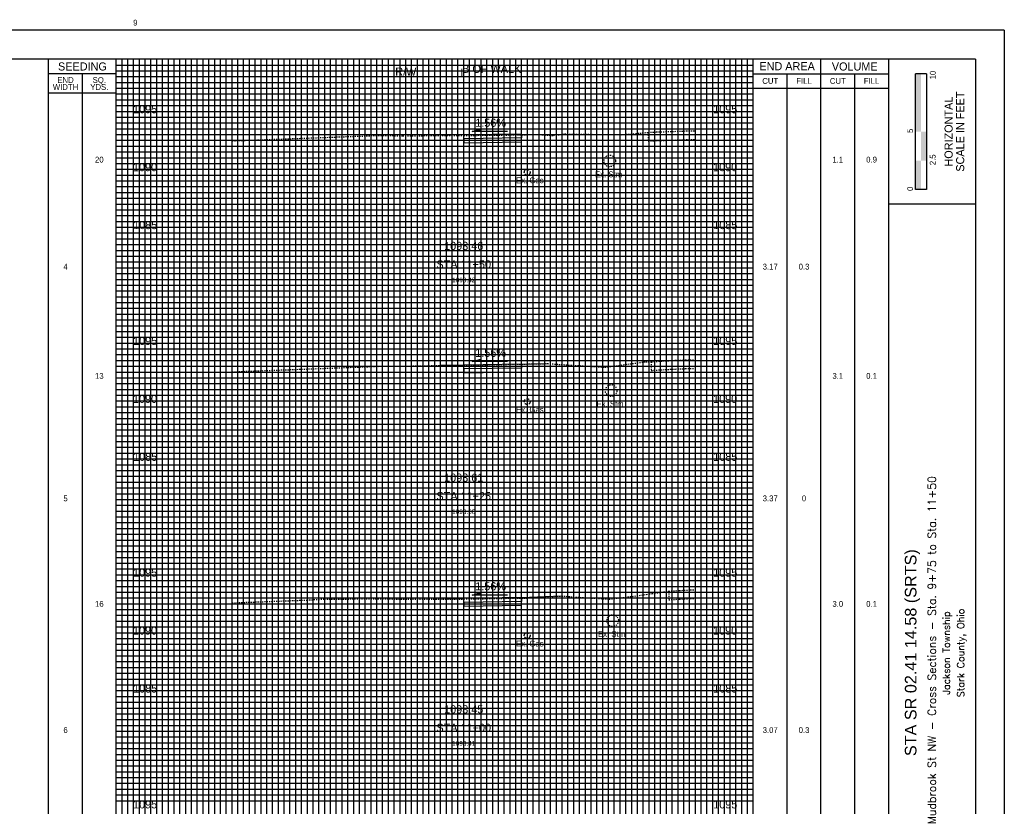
# Model space of a CAD drawing. Header units: feet. Extents: x 318 to 488, y 140 to 251.
# Tile 3 of 3: x 403 to 488, y 183 to 251. Entities that reach past the tile are written whole.
import ezdxf
from ezdxf.enums import TextEntityAlignment as Align

# ---------------------------------------------------------------- set-up
doc = ezdxf.new("R2010")
doc.units = ezdxf.units.FT
doc.header["$MEASUREMENT"] = 0
for name, pattern in [('CENTER2', [1.125, 0.75, -0.125, 0.125, -0.125]), ('DASHED', [0.75, 0.5, -0.25]), ('DASHED2', [0.375, 0.25, -0.125]), ('DGN Style 4', [0.027369, 0.013684, -0.006842, 0, -0.006842]), ('gasex', [0]), ('OhDOT_USTN2', [0.11, 0.069, -0.041]), ('OhDOT_USTN5', [0.11, 0.055, -0.055])]:
    doc.linetypes.add(name, pattern=pattern)
for name, color, linetype in [('CL_P_Construction', 7, 'DGN Style 4'), ('DR_X_Storm_Sewer', 151, 'OhDOT_USTN5'), ('SH_Border', 7, 'Continuous'), ('SH_Data', 7, 'Continuous'), ('SH_Text', 7, 'Continuous'), ('UT_X_Gas', 2, 'gasex'), ('XS_P_Annotation', 7, 'Continuous'), ('XS_P_Finished_Grade', 3, 'Continuous'), ('XS_P_Pavt_Surface', 251, 'Continuous'), ('XS_P_Subgrade', 4, 'Continuous'), ('XS_P_Text_Info', 7, 'Continuous'), ('XS_X_Ground_Line', 3, 'OhDOT_USTN2')]:
    doc.layers.add(name, color=color, linetype=linetype)
doc.layers.add('RW_X_Right_of_Way', color=7, linetype='Continuous', lineweight=18)
doc.layers.add('SH_Major_Grid_Line', color=254, linetype='Continuous', transparency=0.3)
doc.layers.add('SH_Minor_Grid_Line', color=252, linetype='Continuous', transparency=0.5)
doc.styles.add('Font32', font='simplex.shx', dxfattribs={"width": 0.85})
doc.styles.add('OHDOTSymbols', font='arial.ttf')
doc.styles.add('Slanted-Normal', font='font31.shx', dxfattribs={"height": 0.12})
doc.styles.add('Straight-Normal', font='font30.shx', dxfattribs={"height": 0.1})
doc.styles.add('Straight-Sub Title', font='font30.shx', dxfattribs={"height": 0.17})

msp = doc.modelspace()

# ---------------------------------------------------------------- hatches: boundary and pattern name
at = {"layer": 'SH_Data', "linetype": 'Continuous'}
msp.add_hatch(color=7, dxfattribs=at).paths.add_polyline_path([(480.046, 241.687), (480.046, 246.687), (480.513, 246.687), (480.517, 246.687), (480.517, 241.687)])

# ---------------------------------------------------------------- linework, layer by layer
at = {"layer": 'CL_P_Construction', "linetype": 'CENTER2'}
msp.add_line((441.033, 142.937), (441.033, 247.937), dxfattribs=at)
at = {"layer": 'DR_X_Storm_Sewer'}
for centre in [(453.633, 239.155), (453.763, 219.332), (453.893, 199.478)]:
    msp.add_circle(centre, 0.5, dxfattribs=at)
at = {"layer": 'RW_X_Right_of_Way', "linetype": 'DASHED'}
msp.add_line((436.033, 142.937), (436.033, 247.937), dxfattribs=at)
at = {"layer": 'SH_Border'}
for p, q in [((487.7, 250.437), (317.7, 250.437)), ((487.7, 250.437), (487.7, 140.437)), ((485.2, 247.937), (320.2, 247.937)), ((477.7, 247.937), (477.7, 142.937)), ((485.2, 247.937), (485.2, 142.937)), ((485.2, 235.437), (477.7, 235.437))]:
    msp.add_line(p, q, dxfattribs=at)
at = {"layer": 'SH_Data', "color": 7, "linetype": 'Continuous'}
for p, q in [((405.2, 142.937), (405.2, 247.937)), ((411.033, 142.937), (411.033, 247.937)), ((466.033, 142.937), (466.033, 247.937)), ((471.867, 142.937), (471.867, 247.937)), ((411.033, 246.687), (405.2, 246.687)), ((408.117, 142.937), (408.117, 246.687)), ((466.033, 246.687), (477.7, 246.687)), ((468.951, 144.937), (468.951, 246.687)), ((474.784, 142.937), (474.784, 246.687)), ((480.046, 236.687), (480.046, 246.687)), ((480.984, 246.687), (480.046, 246.687)), ((480.984, 246.687), (480.984, 236.687)), ((411.033, 245.02), (405.2, 245.02)), ((466.033, 245.437), (477.7, 245.437)), ((480.984, 236.687), (480.046, 236.687))]:
    msp.add_line(p, q, dxfattribs=at)
for points in [[(480.979, 239.187), (480.979, 241.687), (480.513, 239.187), (480.513, 241.687)], [(480.513, 236.687), (480.513, 239.187), (480.046, 236.687), (480.046, 239.187)]]:
    msp.add_solid(points, dxfattribs=at)
at = {"layer": 'SH_Major_Grid_Line', "color": 254, "linetype": 'Continuous'}
for p, q in [((416.033, 142.937), (416.033, 247.937)), ((421.033, 142.937), (421.033, 247.937)), ((426.033, 142.937), (426.033, 247.937)), ((431.033, 142.937), (431.033, 247.937)), ((436.033, 142.937), (436.033, 247.937)), ((441.033, 142.937), (441.033, 247.937)), ((446.033, 142.937), (446.033, 247.937)), ((451.033, 142.937), (451.033, 247.937)), ((456.033, 142.937), (456.033, 247.937)), ((461.033, 142.937), (461.033, 247.937)), ((411.033, 242.937), (466.033, 242.937)), ((411.033, 237.937), (466.033, 237.937)), ((411.033, 232.937), (466.033, 232.937)), ((411.033, 227.937), (466.033, 227.937)), ((411.033, 222.937), (466.033, 222.937)), ((411.033, 217.937), (466.033, 217.937)), ((411.033, 212.937), (466.033, 212.937)), ((411.033, 207.937), (466.033, 207.937)), ((411.033, 202.937), (466.033, 202.937)), ((411.033, 197.937), (466.033, 197.937)), ((411.033, 192.937), (466.033, 192.937)), ((411.033, 187.937), (466.033, 187.937))]:
    msp.add_line(p, q, dxfattribs=at)
at = {"layer": 'SH_Minor_Grid_Line', "color": 252, "linetype": 'Continuous'}
for p, q in [((411.033, 247.437), (466.033, 247.437)), ((411.533, 142.937), (411.533, 247.937)), ((412.033, 142.937), (412.033, 247.937)), ((412.533, 142.937), (412.533, 247.937)), ((413.033, 142.937), (413.033, 247.937)), ((413.533, 142.937), (413.533, 247.937)), ((414.033, 142.937), (414.033, 247.937)), ((414.533, 142.937), (414.533, 247.937)), ((415.033, 142.937), (415.033, 247.937)), ((415.533, 142.937), (415.533, 247.937)), ((416.533, 142.937), (416.533, 247.937)), ((417.033, 142.937), (417.033, 247.937)), ((417.533, 142.937), (417.533, 247.937)), ((418.033, 142.937), (418.033, 247.937)), ((418.533, 142.937), (418.533, 247.937)), ((419.033, 142.937), (419.033, 247.937)), ((419.533, 142.937), (419.533, 247.937)), ((420.033, 142.937), (420.033, 247.937)), ((420.533, 142.937), (420.533, 247.937)), ((421.533, 142.937), (421.533, 247.937)), ((422.033, 142.937), (422.033, 247.937)), ((422.533, 142.937), (422.533, 247.937)), ((423.033, 142.937), (423.033, 247.937)), ((423.533, 142.937), (423.533, 247.937)), ((424.033, 142.937), (424.033, 247.937)), ((424.533, 142.937), (424.533, 247.937)), ((425.033, 142.937), (425.033, 247.937)), ((425.533, 142.937), (425.533, 247.937)), ((426.533, 142.937), (426.533, 247.937)), ((427.033, 142.937), (427.033, 247.937)), ((427.533, 142.937), (427.533, 247.937)), ((428.033, 142.937), (428.033, 247.937)), ((428.533, 142.937), (428.533, 247.937)), ((429.033, 142.937), (429.033, 247.937)), ((429.533, 142.937), (429.533, 247.937)), ((430.033, 142.937), (430.033, 247.937)), ((430.533, 142.937), (430.533, 247.937)), ((431.533, 142.937), (431.533, 247.937)), ((432.033, 142.937), (432.033, 247.937)), ((432.533, 142.937), (432.533, 247.937)), ((433.033, 142.937), (433.033, 247.937)), ((433.533, 142.937), (433.533, 247.937)), ((434.033, 142.937), (434.033, 247.937)), ((434.533, 142.937), (434.533, 247.937)), ((435.033, 142.937), (435.033, 247.937)), ((435.533, 142.937), (435.533, 247.937)), ((436.533, 142.937), (436.533, 247.937)), ((437.033, 142.937), (437.033, 247.937)), ((437.533, 142.937), (437.533, 247.937)), ((438.033, 142.937), (438.033, 247.937)), ((438.533, 142.937), (438.533, 247.937)), ((439.033, 142.937), (439.033, 247.937)), ((439.533, 142.937), (439.533, 247.937)), ((440.033, 142.937), (440.033, 247.937)), ((440.533, 142.937), (440.533, 247.937)), ((441.533, 142.937), (441.533, 247.937)), ((442.033, 142.937), (442.033, 247.937)), ((442.533, 142.937), (442.533, 247.937)), ((443.033, 142.937), (443.033, 247.937)), ((443.533, 142.937), (443.533, 247.937)), ((444.033, 142.937), (444.033, 247.937)), ((444.533, 142.937), (444.533, 247.937)), ((445.033, 142.937), (445.033, 247.937)), ((445.533, 142.937), (445.533, 247.937)), ((446.533, 142.937), (446.533, 247.937)), ((447.033, 142.937), (447.033, 247.937)), ((447.533, 142.937), (447.533, 247.937)), ((448.033, 142.937), (448.033, 247.937)), ((448.533, 142.937), (448.533, 247.937)), ((449.033, 142.937), (449.033, 247.937)), ((449.533, 142.937), (449.533, 247.937)), ((450.033, 142.937), (450.033, 247.937)), ((450.533, 142.937), (450.533, 247.937)), ((451.533, 142.937), (451.533, 247.937)), ((452.033, 142.937), (452.033, 247.937)), ((452.533, 142.937), (452.533, 247.937)), ((453.033, 142.937), (453.033, 247.937)), ((453.533, 142.937), (453.533, 247.937)), ((454.033, 142.937), (454.033, 247.937)), ((454.533, 142.937), (454.533, 247.937)), ((455.033, 142.937), (455.033, 247.937)), ((455.533, 142.937), (455.533, 247.937)), ((456.533, 142.937), (456.533, 247.937)), ((457.033, 142.937), (457.033, 247.937)), ((457.533, 142.937), (457.533, 247.937)), ((458.033, 142.937), (458.033, 247.937)), ((458.533, 142.937), (458.533, 247.937)), ((459.033, 142.937), (459.033, 247.937)), ((459.533, 142.937), (459.533, 247.937)), ((460.033, 142.937), (460.033, 247.937)), ((460.533, 142.937), (460.533, 247.937)), ((461.533, 142.937), (461.533, 247.937)), ((462.033, 142.937), (462.033, 247.937)), ((462.533, 142.937), (462.533, 247.937)), ((463.033, 142.937), (463.033, 247.937)), ((463.533, 142.937), (463.533, 247.937)), ((464.033, 142.937), (464.033, 247.937)), ((464.533, 142.937), (464.533, 247.937)), ((465.033, 142.937), (465.033, 247.937)), ((465.533, 142.937), (465.533, 247.937)), ((411.033, 246.937), (466.033, 246.937)), ((411.033, 246.437), (466.033, 246.437)), ((411.033, 245.937), (466.033, 245.937)), ((411.033, 245.437), (466.033, 245.437)), ((411.033, 244.937), (466.033, 244.937)), ((411.033, 244.437), (466.033, 244.437)), ((411.033, 243.937), (466.033, 243.937)), ((411.033, 243.437), (466.033, 243.437)), ((411.033, 242.437), (466.033, 242.437)), ((411.033, 241.937), (466.033, 241.937)), ((411.033, 241.437), (466.033, 241.437)), ((411.033, 240.937), (466.033, 240.937)), ((411.033, 240.437), (466.033, 240.437)), ((411.033, 239.937), (466.033, 239.937)), ((411.033, 239.437), (466.033, 239.437)), ((411.033, 238.937), (466.033, 238.937)), ((411.033, 238.437), (466.033, 238.437)), ((411.033, 237.437), (466.033, 237.437)), ((411.033, 236.937), (466.033, 236.937)), ((411.033, 236.437), (466.033, 236.437)), ((411.033, 235.937), (466.033, 235.937)), ((411.033, 235.437), (466.033, 235.437)), ((411.033, 234.937), (466.033, 234.937)), ((411.033, 234.437), (466.033, 234.437)), ((411.033, 233.937), (466.033, 233.937)), ((411.033, 233.437), (466.033, 233.437)), ((411.033, 232.437), (466.033, 232.437)), ((411.033, 231.937), (466.033, 231.937)), ((411.033, 231.437), (466.033, 231.437)), ((411.033, 230.937), (466.033, 230.937)), ((411.033, 230.437), (466.033, 230.437)), ((411.033, 229.937), (466.033, 229.937)), ((411.033, 229.437), (466.033, 229.437)), ((411.033, 228.937), (466.033, 228.937)), ((411.033, 228.437), (466.033, 228.437)), ((411.033, 227.437), (466.033, 227.437)), ((411.033, 226.937), (466.033, 226.937)), ((411.033, 226.437), (466.033, 226.437)), ((411.033, 225.937), (466.033, 225.937)), ((411.033, 225.437), (466.033, 225.437)), ((411.033, 224.937), (466.033, 224.937)), ((411.033, 224.437), (466.033, 224.437)), ((411.033, 223.937), (466.033, 223.937)), ((411.033, 223.437), (466.033, 223.437)), ((411.033, 222.437), (466.033, 222.437)), ((411.033, 221.937), (466.033, 221.937)), ((411.033, 221.437), (466.033, 221.437)), ((411.033, 220.937), (466.033, 220.937)), ((411.033, 220.437), (466.033, 220.437)), ((411.033, 219.937), (466.033, 219.937)), ((411.033, 219.437), (466.033, 219.437)), ((411.033, 218.937), (466.033, 218.937)), ((411.033, 218.437), (466.033, 218.437)), ((411.033, 217.437), (466.033, 217.437)), ((411.033, 216.937), (466.033, 216.937)), ((411.033, 216.437), (466.033, 216.437)), ((411.033, 215.937), (466.033, 215.937)), ((411.033, 215.437), (466.033, 215.437)), ((411.033, 214.937), (466.033, 214.937)), ((411.033, 214.437), (466.033, 214.437)), ((411.033, 213.937), (466.033, 213.937)), ((411.033, 213.437), (466.033, 213.437)), ((411.033, 212.437), (466.033, 212.437)), ((411.033, 211.937), (466.033, 211.937)), ((411.033, 211.437), (466.033, 211.437)), ((411.033, 210.937), (466.033, 210.937)), ((411.033, 210.437), (466.033, 210.437)), ((411.033, 209.937), (466.033, 209.937)), ((411.033, 209.437), (466.033, 209.437)), ((411.033, 208.937), (466.033, 208.937)), ((411.033, 208.437), (466.033, 208.437)), ((411.033, 207.437), (466.033, 207.437)), ((411.033, 206.937), (466.033, 206.937)), ((411.033, 206.437), (466.033, 206.437)), ((411.033, 205.937), (466.033, 205.937)), ((411.033, 205.437), (466.033, 205.437)), ((411.033, 204.937), (466.033, 204.937)), ((411.033, 204.437), (466.033, 204.437)), ((411.033, 203.937), (466.033, 203.937)), ((411.033, 203.437), (466.033, 203.437)), ((411.033, 202.437), (466.033, 202.437)), ((411.033, 201.937), (466.033, 201.937)), ((411.033, 201.437), (466.033, 201.437)), ((411.033, 200.937), (466.033, 200.937)), ((411.033, 200.437), (466.033, 200.437)), ((411.033, 199.937), (466.033, 199.937)), ((411.033, 199.437), (466.033, 199.437)), ((411.033, 198.937), (466.033, 198.937)), ((411.033, 198.437), (466.033, 198.437)), ((411.033, 197.437), (466.033, 197.437)), ((411.033, 196.937), (466.033, 196.937)), ((411.033, 196.437), (466.033, 196.437)), ((411.033, 195.937), (466.033, 195.937)), ((411.033, 195.437), (466.033, 195.437)), ((411.033, 194.937), (466.033, 194.937)), ((411.033, 194.437), (466.033, 194.437)), ((411.033, 193.937), (466.033, 193.937)), ((411.033, 193.437), (466.033, 193.437)), ((411.033, 192.437), (466.033, 192.437)), ((411.033, 191.937), (466.033, 191.937)), ((411.033, 191.437), (466.033, 191.437)), ((411.033, 190.937), (466.033, 190.937)), ((411.033, 190.437), (466.033, 190.437)), ((411.033, 189.937), (466.033, 189.937)), ((411.033, 189.437), (466.033, 189.437)), ((411.033, 188.937), (466.033, 188.937)), ((411.033, 188.437), (466.033, 188.437)), ((411.033, 187.437), (466.033, 187.437)), ((411.033, 186.937), (466.033, 186.937)), ((411.033, 186.437), (466.033, 186.437)), ((411.033, 185.937), (466.033, 185.937)), ((411.033, 185.437), (466.033, 185.437)), ((411.033, 184.937), (466.033, 184.937)), ((411.033, 184.437), (466.033, 184.437)), ((411.033, 183.937), (466.033, 183.937))]:
    msp.add_line(p, q, dxfattribs=at)
at = {"layer": 'UT_X_Gas', "linetype": 'DASHED2'}
for centre in [(446.513, 238.172), (446.513, 218.38), (446.513, 198.187)]:
    msp.add_circle(centre, 0.25, dxfattribs=at)
at = {"layer": 'XS_P_Annotation', "color": 7, "linetype": 'Continuous', "lineweight": -3}
for p, q in [((441.759, 241.698), (442.523, 241.92)), ((444.82, 241.698), (441.759, 241.698)), ((442.523, 241.92), (442.523, 241.698)), ((441.759, 221.836), (442.523, 222.058)), ((442.523, 222.058), (442.523, 221.836)), ((444.82, 221.836), (441.759, 221.836)), ((441.759, 201.688), (442.523, 201.91)), ((444.82, 201.688), (441.759, 201.688)), ((442.523, 201.91), (442.523, 201.688))]:
    msp.add_line(p, q, dxfattribs=at)
for points in [[(441.759, 241.698), (442.523, 241.698), (442.523, 241.92)], [(441.759, 221.836), (442.523, 221.836), (442.523, 222.058)], [(441.759, 201.688), (442.523, 201.688), (442.523, 201.91)]]:
    msp.add_solid(points, dxfattribs=at)
at = {"layer": 'XS_P_Finished_Grade'}
for p, q in [((446.033, 241.475), (447.419, 241.438)), ((446.033, 221.613), (448.257, 221.661)), ((446.033, 201.465), (449.483, 201.611))]:
    msp.add_line(p, q, dxfattribs=at)
for points in [[(441.033, 241.397), (439.033, 241.347)], [(441.033, 221.535), (439.033, 221.501)], [(441.033, 201.387), (439.422, 201.319)]]:
    msp.add_lwpolyline(points, dxfattribs=at)
at = {"layer": 'XS_P_Pavt_Surface'}
for points in [[(446.033, 241.475), (441.033, 241.397)], [(446.033, 241.475), (446.033, 241.142), (441.033, 241.064), (441.033, 241.397)], [(446.033, 221.613), (441.033, 221.535)], [(446.033, 221.613), (446.033, 221.28), (441.033, 221.202), (441.033, 221.535)], [(446.033, 201.465), (441.033, 201.387)], [(446.033, 201.465), (446.033, 201.132), (441.033, 201.054), (441.033, 201.387)]]:
    msp.add_lwpolyline(points, dxfattribs=at)
at = {"layer": 'XS_P_Subgrade'}
for points in [[(441.033, 241.064), (441.033, 240.731), (446.033, 240.809), (446.033, 241.142)], [(441.033, 221.202), (441.033, 220.869), (446.033, 220.947), (446.033, 221.28)], [(441.033, 201.054), (441.033, 200.721), (446.033, 200.799), (446.033, 201.132)]]:
    msp.add_lwpolyline(points, dxfattribs=at)
at = {"layer": 'XS_X_Ground_Line', "color": 3, "linetype": 'OhDOT_USTN2', "lineweight": -3}
for points in [[(421.033, 240.889), (433.656, 241.358), (435.771, 241.327), (441.033, 241.359), (443.861, 241.376), (447.419, 241.438), (448.775, 241.353), (449.74, 241.483), (454.652, 241.423), (456.944, 241.616), (457.648, 241.657), (461.033, 241.772)], [(456.943, 241.616), (456.943, 240.866)], [(456.943, 240.866), (456.944, 240.866), (457.648, 240.907), (461.033, 241.022)], [(421.033, 220.956), (429.044, 221.257), (433.754, 221.432), (434.06, 221.428), (435.229, 221.435), (441.033, 221.535), (448.257, 221.661), (453.224, 221.349), (456.758, 221.826), (457.221, 221.82), (457.437, 221.839), (459.297, 221.947), (460.173, 221.977), (461.033, 222.003)], [(457.221, 221.82), (457.221, 221.07)], [(457.221, 221.07), (457.437, 221.089), (459.297, 221.197), (460.173, 221.227), (461.033, 221.253)], [(421.033, 201.014), (427.492, 201.256), (429.002, 201.339), (433.608, 201.353), (439.422, 201.319), (441.033, 201.345), (446.466, 201.431), (449.483, 201.611), (451.06, 201.49), (453.587, 201.332), (455.602, 201.575), (457.296, 201.81), (458.738, 202.029), (459.66, 202.083), (460.59, 202.127), (461.033, 202.14)], [(458.738, 202.029), (458.738, 201.279)], [(458.738, 201.279), (459.66, 201.333), (460.59, 201.377), (461.033, 201.39)]]:
    msp.add_lwpolyline(points, dxfattribs=at)

# ---------------------------------------------------------------- texts
at = {"layer": 'DR_X_Storm_Sewer', "char_height": 0.5, "width": 4.98768, "attachment_point": 1, "style": 'Straight-Normal'}
for insert in [(452.369, 238.253), (452.499, 218.43), (452.629, 198.575)]:
    msp.add_mtext('Ex. Stm', dxfattribs=dict(at, insert=insert))
at = {"layer": 'SH_Data', "color": 7, "linetype": 'Continuous', "style": 'Straight-Normal'}
for s, height, p in [('SEEDING', 0.7, (408.118, 247.312)), ('END AREA', 0.7, (468.95, 247.333)), ('VOLUME', 0.7, (474.786, 247.312)), ('CUT', 0.5, (467.494, 246.062)), ('FILL', 0.5, (470.409, 246.062)), ('CUT', 0.5, (473.327, 246.062)), ('FILL', 0.5, (476.242, 246.062))]:
    msp.add_text(s, height=height, dxfattribs=at).set_placement(p, align=Align.MIDDLE_CENTER)
at = {"layer": 'SH_Data', "style": 'Straight-Sub Title'}
for s, p in [('10', (481.771, 246.565)), ('5', (479.815, 241.755)), ('2.5', (481.767, 239.255)), ('0', (479.815, 236.755))]:
    msp.add_text(s, height=0.5, rotation=90, dxfattribs=at).set_placement(p, align=Align.CENTER)
at = {"layer": 'SH_Data', "linetype": 'Continuous', "style": 'Straight-Sub Title'}
for s, p in [('SCALE IN FEET', (483.892, 241.687)), ('HORIZONTAL', (482.892, 241.687))]:
    msp.add_text(s, height=0.7, rotation=90, dxfattribs=at).set_placement(p, align=Align.MIDDLE_CENTER)
at = {"layer": 'SH_Data', "color": 7, "linetype": 'Continuous', "char_height": 0.7, "attachment_point": 5, "line_spacing_factor": 0.728571, "style": 'Straight-Normal'}
for s, insert in [('{\\H0.71429x;9}', (412.683, 251.089)), ('\\H0.714286x;END\\PWIDTH', (406.658, 245.837)), ('\\H0.714286x;SQ.\\PYDS.', (409.575, 245.837)), ('{\\H0.71429x;20}', (409.575, 239.265)), ('{\\H0.71429x;1.1}', (473.325, 239.265)), ('{\\H0.71429x;0.9}', (476.242, 239.265)), ('{\\H0.71429x;4}', (406.658, 230.028)), ('{\\H0.71429x;3.17}', (467.493, 230.028)), ('{\\H0.71429x;0.3}', (470.41, 230.028)), ('{\\H0.71429x;13}', (409.575, 220.598)), ('{\\H0.71429x;3.1}', (473.325, 220.598)), ('{\\H0.71429x;0.1}', (476.242, 220.598)), ('{\\H0.71429x;5}', (406.658, 210.028)), ('{\\H0.71429x;3.37}', (467.493, 210.028)), ('{\\H0.71429x;0}', (470.41, 210.028)), ('{\\H0.71429x;16}', (409.575, 200.918)), ('{\\H0.71429x;3.0}', (473.325, 200.918)), ('{\\H0.71429x;0.1}', (476.242, 200.918)), ('{\\H0.71429x;6}', (406.658, 190.028)), ('{\\H0.71429x;3.07}', (467.493, 190.028)), ('{\\H0.71429x;0.3}', (470.41, 190.028))]:
    msp.add_mtext(s, dxfattribs=dict(at, insert=insert))
at = {"layer": 'SH_Text', "linetype": 'Continuous'}
for s, height, style, p in [('Mudbrook St NW - Cross Sections - Sta. 9+75 to Sta. 11+50', 0.7, 'Font32', (481.45, 196.687)), ('STA SR 02.41 14.58 (SRTS)', 1, 'OHDOTSymbols', (479.616, 196.713, -565.927)), ('Jackson Township', 0.6, 'Font32', (482.689, 196.687, -565.927)), ('Stark County, Ohio', 0.6, 'Font32', (483.928, 196.687, -1131.854))]:
    msp.add_text(s, height=height, rotation=90, dxfattribs=dict(at, style=style)).set_placement(p, align=Align.MIDDLE_CENTER)
at = {"layer": 'UT_X_Gas', "char_height": 0.5, "width": 4.98768, "attachment_point": 1, "style": 'Straight-Normal'}
for insert in [(445.552, 237.734), (445.552, 217.942), (445.552, 197.749)]:
    msp.add_mtext('Ex. Gas', dxfattribs=dict(at, insert=insert))
at = {"layer": 'XS_P_Annotation', "color": 7, "linetype": 'Continuous', "lineweight": -3, "attachment_point": 5, "style": 'Slanted-Normal'}
for s, insert, char_height in [('1.56%', (443.354, 242.448), 0.7), ('1093.46', (441.033, 231.818), 0.7), ('1093.42', (441.033, 228.878), 0.4), ('1.56%', (443.354, 222.587), 0.7), ('1093.61', (441.033, 211.818), 0.7), ('1093.60', (441.033, 208.878), 0.4), ('1.56%', (443.354, 202.438), 0.7), ('1093.45', (441.033, 191.818), 0.7), ('1093.41', (441.033, 188.878), 0.4)]:
    msp.add_mtext(s, dxfattribs=dict(at, insert=insert, char_height=char_height))
at = {"layer": 'XS_P_Text_Info', "color": 7, "linetype": 'Continuous', "lineweight": -3, "char_height": 0.7, "attachment_point": 8, "style": 'Slanted-Normal'}
for s, insert in [('R/W', (436.033, 246.506)), ('B OF WALK', (443.447, 246.747)), ('L', (441.009, 246.423)), ('1095', (413.528, 243.261)), ('1095', (463.611, 243.261)), ('1090', (413.519, 238.261)), ('1090', (463.602, 238.261)), ('1085', (413.533, 233.261)), ('1085', (463.616, 233.261)), ('1095', (413.528, 223.261)), ('1095', (463.611, 223.261)), ('1090', (413.519, 218.261)), ('1090', (463.602, 218.261)), ('1085', (413.533, 213.261)), ('1085', (463.616, 213.261)), ('1095', (413.528, 203.261)), ('1095', (463.611, 203.261)), ('1090', (413.519, 198.261)), ('1090', (463.602, 198.261)), ('1085', (413.533, 193.261)), ('1085', (463.616, 193.261)), ('STA 11+00', (441.033, 189.868)), ('1095', (413.528, 183.261)), ('1095', (463.611, 183.261))]:
    msp.add_mtext(s, dxfattribs=dict(at, insert=insert))
at = {"layer": 'XS_P_Text_Info', "color": 7, "linetype": 'Continuous', "lineweight": -3, "char_height": 0.7, "width": 21.51176, "attachment_point": 8, "style": 'Slanted-Normal'}
for s, insert in [('STA 11+50', (441.033, 229.868)), ('STA 11+25', (441.033, 209.868))]:
    msp.add_mtext(s, dxfattribs=dict(at, insert=insert))

doc.saveas('drawing.dxf')
